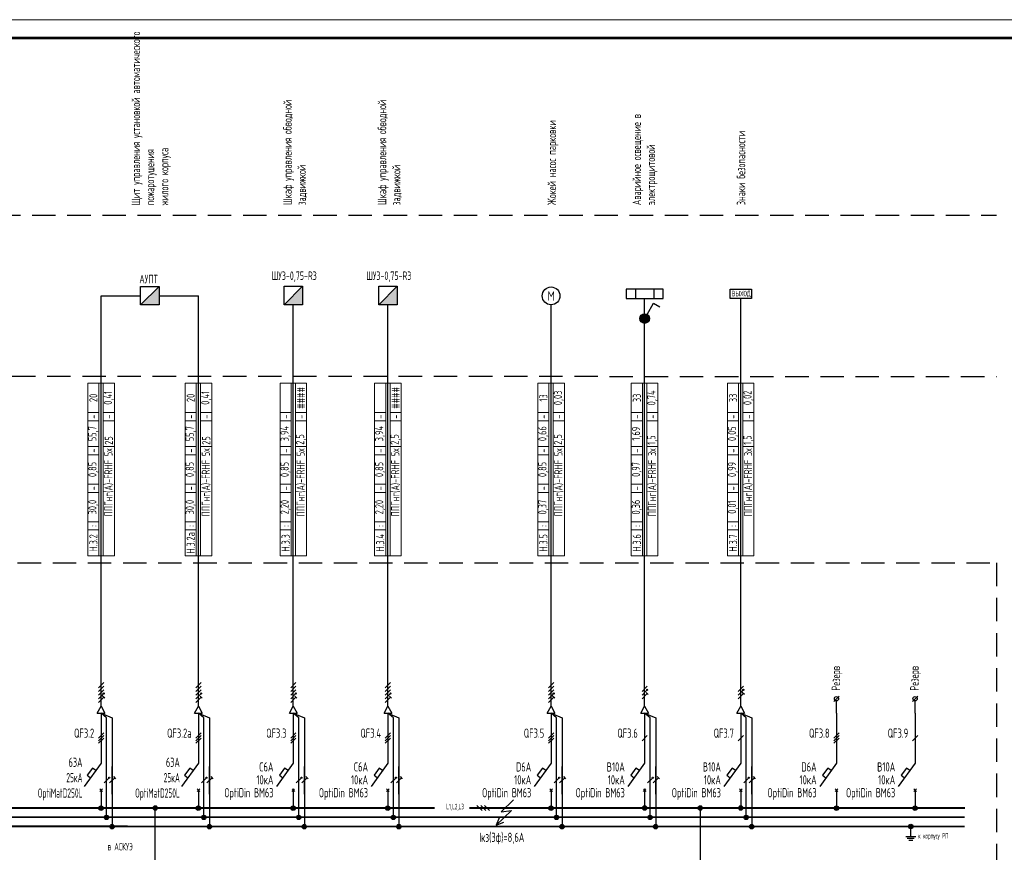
# Model space of a CAD drawing. Header units: millimetres. Extents: x -101899 to 582947, y -77476 to 345289.
# Tile 28 of 100: x 48443 to 75128, y 80144 to 102708. Entities that reach past the tile are written whole.
import ezdxf
from ezdxf.enums import TextEntityAlignment as Align

# ---------------------------------------------------------------- set-up
doc = ezdxf.new("R2010")
doc.units = ezdxf.units.MM
doc.linetypes.add('штриховая2', pattern=[9.525, 6.35, -3.175])
doc.layers.get('Defpoints').update_dxf_attribs({"color": 253})
doc.layers.add('$_Блоки', color=7, linetype='Continuous')
doc.layers.add('текст', color=7, linetype='Continuous', lineweight=20)
doc.layers.add('ФОРМАТ', color=7, linetype='Continuous', lineweight=18)
doc.styles.add('$_Electrical_gost', font='cs_gost2304.shx', dxfattribs={"width": 0.8})
doc.styles.add('Electrical_gost', font='cs_gost2304.shx', dxfattribs={"height": 250})

# ---------------------------------------------------------------- blocks, each defined once
blk = doc.blocks.new('*U157')
at = {"layer": 'ФОРМАТ'}
blk.add_lwpolyline([(891, 420), (891, 0), (0, 0), (0, 420)], close=True, dxfattribs=at)
at = {"layer": 'ФОРМАТ', "lineweight": 53}
blk.add_lwpolyline([(20, 415), (20, 5), (886, 5), (886, 415)], close=True, dxfattribs=at)
blk = doc.blocks.new('Точка соединения')
blk.add_hatch(color=256).paths.add_polyline_path([(0.6, 0, 1), (-0.6, 0, 1)])
blk.add_hatch(color=256).paths.add_polyline_path([(0.6, 0, 1), (-0.6, 0, 1)])
blk.add_circle((0, 0), 0.6)
blk.add_circle((0, 0), 0.6)
blk = doc.blocks.new('*T267')
at = {"layer": 'Defpoints', "color": 8, "linetype": 'ByBlock', "lineweight": 0, "transparency": 16777216}
for p, q in [((0, 0), (0, 4680)), ((0, 4680), (720, 4680)), ((300, 0), (300, 4680)), ((420, 0), (420, 4680)), ((720, 0), (720, 4680)), ((0, 3880), (300, 3880)), ((420, 3880), (720, 3880)), ((0, 3660), (300, 3660)), ((420, 3660), (720, 3660)), ((0, 2960), (300, 2960)), ((420, 2960), (720, 2960)), ((0, 2740), (300, 2740)), ((0, 1940), (300, 1940)), ((0, 1720), (300, 1720)), ((0, 920), (300, 920)), ((0, 700), (300, 700)), ((0, 0), (720, 0))]:
    blk.add_line(p, q, dxfattribs=at)
at = {"color": 0, "transparency": 16777216, "char_height": 220, "rotation": 90, "style": '$_Electrical_gost'}
for s, insert, width, attachment_point in [('0,74', (570, 4280), 800, 5), ('33', (150, 4280), 800, 5), ('-', (150, 3770), 220, 5), ('-', (570, 3770), 220, 5), ('1,69', (150, 3310), 700, 5), ('1,5', (570, 3010), 600, 4), ('-', (150, 2850), 220, 5), ('{\\C256;ППГнг(А)-FRHF 3х}', (570, 2910), 2860, 6), ('0,97', (150, 2340), 800, 5), ('-', (150, 1830), 220, 5), ('0,36', (150, 1320), 800, 5), (':', (150, 810), 220, 5), ('Н.3.6', (150, 350), 700, 5)]:
    blk.add_mtext(s, dxfattribs=dict(at, insert=insert, width=width, attachment_point=attachment_point))
blk = doc.blocks.new('*U30')
for p, q in [((0, 25.74), (0, 12.14)), ((0.71, 19.65), (-0.71, 18.24)), ((0, 12.14), (-4.55, 5.86)), ((-0.35, 5.2), (0.35, 4.49)), ((-0.35, 4.49), (0.35, 5.2)), ((0, 4.84), (0, 0))]:
    blk.add_line(p, q)
blk.add_lwpolyline([(-1.42, 10.18), (-2.35, 10.84), (-3.76, 8.87), (-2.85, 8.21)])
at = {"style": 'Electrical_gost', "flags": 8}
for tag, width, p in [('QF', 0.8, (-1.86, 20.29)), ('ХАРАКТЕРИСТИКА_И_ТОК', 0.8, (-5.38, 11.14)), ('ОТКЛЮЧАЮЩАЯ_СПОСОБНОСТЬ', 0.8, (-5.38, 7.64)), ('МАРКА', 0.6, (-5.38, 4.14))]:
    blk.add_attdef(tag, text='', height=2.5, dxfattribs=dict(at, width=width)).set_placement(p, align=Align.MIDDLE_RIGHT)
blk = doc.blocks.new('*U14')
h = blk.add_hatch(color=256)
h.dxf.hatch_style = 1
h.paths.add_polyline_path([(0.86, 0.71, 1), (0.56, 0.71, 1)])
for p, q in [((0, -3.75), (0, 3.75)), ((0.71, 1.71), (-0.71, 0.29)), ((0.71, 0.71), (-0.71, -0.71)), ((0.71, -0.29), (-0.71, -1.71)), ((0.99, -0.58), (0.42, -0.01))]:
    blk.add_line(p, q)
blk.add_circle((0.71, 0.71), 0.15)
blk = doc.blocks.new('*U257')
at = {"layer": '$_Блоки'}
h = blk.add_hatch(color=0, dxfattribs=at)
h.dxf.hatch_style = 1
h.paths.add_polyline_path([(1.3, 0, 1), (-1.3, 0, 1)])
at = {"layer": '$_Блоки', "color": 0}
for p, q in [((0.65, 1.13), (2.4, 4.16)), ((2.4, 4.16), (4.13, 3.16))]:
    blk.add_line(p, q, dxfattribs=at)
blk.add_circle((0, 0), 1.3, dxfattribs=at)
at = {"layer": '$_Блоки', "color": 0, "style": 'Electrical_gost', "flags": 1}
for tag, p in [('ПОМЕЩЕНИЕ_№', (-0.38, 22.55)), ('ГРУППА_№', (-0.38, 18.55)), ('НАИМЕНОВАНИЕ', (-0.38, 14.55)), ('ПРИМЕЧАНИЕ', (-0.38, 10.55))]:
    blk.add_attdef(tag, text='', height=2.5, dxfattribs=at).set_placement(p, align=Align.TOP_LEFT)
blk = doc.blocks.new('Светильник линейный светодиодный')
for p, q in [((-2.5, 1.25), (-2.5, -1.25)), ((2.5, 1.25), (2.5, -1.25))]:
    blk.add_line(p, q)
blk.add_lwpolyline([(-5, 1.25), (5, 1.25), (5, -1.25), (-5, -1.25)], close=True)
at = {"style": 'Electrical_gost'}
blk.add_attdef('ГРУППА', text='', height=2.5, dxfattribs=at).set_placement((-2.89, 2.37), align=Align.BOTTOM_RIGHT)
blk.add_attdef('ОБОЗНАЧЕНИЕ', text='', height=2.5, dxfattribs=at).set_placement((2.11, 2.37), align=Align.BOTTOM_LEFT)
at = {"style": 'Electrical_gost', "flags": 1}
for tag, p in [('НАИМЕНОВАНИЕ', (-0.39, -6.16)), ('ТИП', (-0.36, -10.3))]:
    blk.add_attdef(tag, text='', height=2.5, dxfattribs=at).set_placement(p, align=Align.BOTTOM_CENTER)
blk = doc.blocks.new('*U13')
h = blk.add_hatch(color=256)
h.dxf.hatch_style = 1
h.paths.add_polyline_path([(0.86, 0.71, 1), (0.56, 0.71, 1)])
h = blk.add_hatch(color=256)
h.dxf.hatch_style = 1
h.paths.add_polyline_path([(0.86, 0.71, 1), (0.56, 0.71, 1)])
for p, q in [((0, -3.75), (0, 3.75)), ((-0.71, -0.71), (0.71, 0.71))]:
    blk.add_line(p, q)
blk.add_circle((0.71, 0.71), 0.15)
blk.add_circle((0.71, 0.71), 0.15)
blk = doc.blocks.new('*U12')
for p, q in [((0, -3.75), (0, 3.75)), ((-0.71, -0.71), (0.71, 0.71)), ((0.99, 0.42), (0.42, 0.99))]:
    blk.add_line(p, q)
blk = doc.blocks.new('*U29')
for p, q in [((0, 25.74), (0, 12.14)), ((0.71, 20.36), (-0.71, 18.94)), ((0.71, 19.65), (-0.71, 18.24)), ((0.71, 18.94), (-0.71, 17.53)), ((0, 12.14), (-4.55, 5.86)), ((-0.35, 5.2), (0.35, 4.49)), ((-0.35, 4.49), (0.35, 5.2)), ((0, 4.84), (0, 0))]:
    blk.add_line(p, q)
blk.add_lwpolyline([(-1.42, 10.18), (-2.35, 10.84), (-3.76, 8.87), (-2.85, 8.21)])
at = {"style": 'Electrical_gost', "flags": 8}
for tag, width, p in [('QF', 0.8, (-1.86, 20.29)), ('ХАРАКТЕРИСТИКА_И_ТОК', 0.8, (-5.38, 11.14)), ('ОТКЛЮЧАЮЩАЯ_СПОСОБНОСТЬ', 0.8, (-5.38, 7.64)), ('МАРКА', 0.6, (-5.38, 4.14))]:
    blk.add_attdef(tag, text='', height=2.5, dxfattribs=dict(at, width=width)).set_placement(p, align=Align.MIDDLE_RIGHT)
blk = doc.blocks.new('*T266')
at = {"layer": 'Defpoints', "color": 8, "linetype": 'ByBlock', "lineweight": 0, "transparency": 16777216}
for p, q in [((0, 0), (0, 4680)), ((0, 4680), (720, 4680)), ((300, 0), (300, 4680)), ((420, 0), (420, 4680)), ((720, 0), (720, 4680)), ((0, 3880), (300, 3880)), ((420, 3880), (720, 3880)), ((0, 3660), (300, 3660)), ((420, 3660), (720, 3660)), ((0, 2960), (300, 2960)), ((420, 2960), (720, 2960)), ((0, 2740), (300, 2740)), ((0, 1940), (300, 1940)), ((0, 1720), (300, 1720)), ((0, 920), (300, 920)), ((0, 700), (300, 700)), ((0, 0), (720, 0))]:
    blk.add_line(p, q, dxfattribs=at)
at = {"color": 0, "transparency": 16777216, "char_height": 220, "rotation": 90, "style": '$_Electrical_gost'}
for s, insert, width, attachment_point in [('####', (570, 4280), 800, 5), ('-', (150, 3770), 220, 5), ('-', (570, 3770), 220, 5), ('3,94', (150, 3310), 700, 5), ('2,5', (570, 3010), 600, 4), ('-', (150, 2850), 220, 5), ('{\\C256;ППГнг(А)-FRHF 5х}', (570, 2910), 2860, 6), ('0,85', (150, 2340), 800, 5), ('-', (150, 1830), 220, 5), ('2,20', (150, 1320), 800, 5), (':', (150, 810), 220, 5), ('Н.3.4', (150, 350), 700, 5)]:
    blk.add_mtext(s, dxfattribs=dict(at, insert=insert, width=width, attachment_point=attachment_point))
blk = doc.blocks.new('*U15')
h = blk.add_hatch(color=256)
h.dxf.hatch_style = 1
h.paths.add_polyline_path([(0.86, -0.29, 1), (0.56, -0.29, 1)])
for p, q in [((0.71, 2.71), (-0.71, 1.29)), ((0, -3.75), (0, 3.75)), ((0.71, 1.71), (-0.71, 0.29)), ((0.71, 0.71), (-0.71, -0.71)), ((0.71, -0.29), (-0.71, -1.71)), ((0.71, -1.29), (-0.71, -2.71)), ((0.99, -1.58), (0.42, -1.01))]:
    blk.add_line(p, q)
blk.add_circle((0.71, -0.29), 0.15)
blk = doc.blocks.new('*U27')
at = {"layer": '$_Блоки'}
h = blk.add_hatch(color=0, dxfattribs=at)
h.dxf.hatch_style = 1
h.paths.add_polyline_path([(2.5, 0), (2.5, 5), (-2.5, 0)])
at = {"layer": '$_Блоки', "color": 0}
blk.add_line((-2.5, 0), (2.5, 5), dxfattribs=at)
blk.add_lwpolyline([(-2.5, 5), (2.5, 5), (2.5, 0), (-2.5, 0)], close=True, dxfattribs=at)
at = {"layer": '$_Блоки', "style": 'Electrical_gost', "flags": 1}
for tag, p in [('ПОМЕЩЕНИЕ_№', (-0.37, 26.83)), ('ГРУППА_№', (-0.37, 22.83)), ('НАИМЕНОВАНИЕ', (-0.37, 18.83)), ('ПРИМЕЧАНИЕ', (-0.37, 14.83))]:
    blk.add_attdef(tag, text='', height=2.5, dxfattribs=at).set_placement(p, align=Align.TOP_LEFT)
blk = doc.blocks.new('*T270')
at = {"layer": 'Defpoints', "color": 8, "linetype": 'ByBlock', "lineweight": 0, "transparency": 16777216}
for p, q in [((0, 0), (0, 4680)), ((0, 4680), (720, 4680)), ((300, 0), (300, 4680)), ((420, 0), (420, 4680)), ((720, 0), (720, 4680)), ((0, 3880), (300, 3880)), ((420, 3880), (720, 3880)), ((0, 3660), (300, 3660)), ((420, 3660), (720, 3660)), ((0, 2960), (300, 2960)), ((420, 2960), (720, 2960)), ((0, 2740), (300, 2740)), ((0, 1940), (300, 1940)), ((0, 1720), (300, 1720)), ((0, 920), (300, 920)), ((0, 700), (300, 700)), ((0, 0), (720, 0))]:
    blk.add_line(p, q, dxfattribs=at)
at = {"color": 0, "transparency": 16777216, "char_height": 220, "rotation": 90, "style": '$_Electrical_gost'}
for s, insert, width, attachment_point in [('0,02', (570, 4280), 800, 5), ('33', (150, 4280), 800, 5), ('-', (150, 3770), 220, 5), ('-', (570, 3770), 220, 5), ('0,05', (150, 3310), 700, 5), ('1,5', (570, 3010), 600, 4), ('-', (150, 2850), 220, 5), ('{\\C256;ППГнг(А)-FRHF 3х}', (570, 2910), 2860, 6), ('0,99', (150, 2340), 800, 5), ('-', (150, 1830), 220, 5), ('0,01', (150, 1320), 800, 5), (':', (150, 810), 220, 5), ('Н.3.7', (150, 350), 700, 5)]:
    blk.add_mtext(s, dxfattribs=dict(at, insert=insert, width=width, attachment_point=attachment_point))
blk = doc.blocks.new('*U9')
for p, q in [((3.75, 0), (-3.75, 0)), ((-1.71, 0.71), (-0.29, -0.71)), ((-0.71, 0.71), (0.71, -0.71)), ((0.29, 0.71), (1.71, -0.71))]:
    blk.add_line(p, q)
blk = doc.blocks.new('*T275')
at = {"layer": 'Defpoints', "color": 8, "linetype": 'ByBlock', "lineweight": 0, "transparency": 16777216}
for p, q in [((0, 0), (0, 4680)), ((0, 4680), (720, 4680)), ((300, 0), (300, 4680)), ((420, 0), (420, 4680)), ((720, 0), (720, 4680)), ((0, 3880), (300, 3880)), ((420, 3880), (720, 3880)), ((0, 3660), (300, 3660)), ((420, 3660), (720, 3660)), ((0, 2960), (300, 2960)), ((420, 2960), (720, 2960)), ((0, 2740), (300, 2740)), ((0, 1940), (300, 1940)), ((0, 1720), (300, 1720)), ((0, 920), (300, 920)), ((0, 700), (300, 700)), ((0, 0), (720, 0))]:
    blk.add_line(p, q, dxfattribs=at)
at = {"color": 0, "transparency": 16777216, "char_height": 220, "rotation": 90, "style": '$_Electrical_gost'}
for s, insert, width, attachment_point in [('0,41', (570, 4280), 800, 5), ('20', (150, 4280), 800, 5), ('-', (150, 3770), 220, 5), ('-', (570, 3770), 220, 5), ('55,7', (150, 3310), 700, 5), ('25', (570, 3010), 600, 4), ('-', (150, 2850), 220, 5), ('{\\C256;ППГнг(А)-FRHF 5х}', (570, 2910), 2860, 6), ('0,85', (150, 2340), 800, 5), ('-', (150, 1830), 220, 5), ('30,0', (150, 1320), 800, 5), (':', (150, 810), 220, 5), ('Н.3.2', (150, 350), 700, 5)]:
    blk.add_mtext(s, dxfattribs=dict(at, insert=insert, width=width, attachment_point=attachment_point))
blk = doc.blocks.new('*T276')
at = {"layer": 'Defpoints', "color": 8, "linetype": 'ByBlock', "lineweight": 0, "transparency": 16777216}
for p, q in [((0, 0), (0, 4680)), ((0, 4680), (720, 4680)), ((300, 0), (300, 4680)), ((420, 0), (420, 4680)), ((720, 0), (720, 4680)), ((0, 3880), (300, 3880)), ((420, 3880), (720, 3880)), ((0, 3660), (300, 3660)), ((420, 3660), (720, 3660)), ((0, 2960), (300, 2960)), ((420, 2960), (720, 2960)), ((0, 2740), (300, 2740)), ((0, 1940), (300, 1940)), ((0, 1720), (300, 1720)), ((0, 920), (300, 920)), ((0, 700), (300, 700)), ((0, 0), (720, 0))]:
    blk.add_line(p, q, dxfattribs=at)
at = {"color": 0, "transparency": 16777216, "char_height": 220, "rotation": 90, "style": '$_Electrical_gost'}
for s, insert, width, attachment_point in [('0,41', (570, 4280), 800, 5), ('20', (150, 4280), 800, 5), ('-', (150, 3770), 220, 5), ('-', (570, 3770), 220, 5), ('55,7', (150, 3310), 700, 5), ('25', (570, 3010), 600, 4), ('-', (150, 2850), 220, 5), ('{\\C256;ППГнг(А)-FRHF 5х}', (570, 2910), 2860, 6), ('0,85', (150, 2340), 800, 5), ('-', (150, 1830), 220, 5), ('30,0', (150, 1320), 800, 5), (':', (150, 810), 220, 5), ('Н.3.2а', (150, 350), 700, 5)]:
    blk.add_mtext(s, dxfattribs=dict(at, insert=insert, width=width, attachment_point=attachment_point))
blk = doc.blocks.new('*T277')
at = {"layer": 'Defpoints', "color": 8, "linetype": 'ByBlock', "lineweight": 0, "transparency": 16777216}
for p, q in [((0, 0), (0, 4680)), ((0, 4680), (720, 4680)), ((300, 0), (300, 4680)), ((420, 0), (420, 4680)), ((720, 0), (720, 4680)), ((0, 3880), (300, 3880)), ((420, 3880), (720, 3880)), ((0, 3660), (300, 3660)), ((420, 3660), (720, 3660)), ((0, 2960), (300, 2960)), ((420, 2960), (720, 2960)), ((0, 2740), (300, 2740)), ((0, 1940), (300, 1940)), ((0, 1720), (300, 1720)), ((0, 920), (300, 920)), ((0, 700), (300, 700)), ((0, 0), (720, 0))]:
    blk.add_line(p, q, dxfattribs=at)
at = {"color": 0, "transparency": 16777216, "char_height": 220, "rotation": 90, "style": '$_Electrical_gost'}
for s, insert, width, attachment_point in [('0,03', (570, 4280), 800, 5), ('13', (150, 4280), 800, 5), ('-', (150, 3770), 220, 5), ('-', (570, 3770), 220, 5), ('0,66', (150, 3310), 700, 5), ('2,5', (570, 3010), 600, 4), ('-', (150, 2850), 220, 5), ('{\\C256;ППГнг(А)-FRHF 5х}', (570, 2910), 2860, 6), ('0,85', (150, 2340), 800, 5), ('-', (150, 1830), 220, 5), ('0,37', (150, 1320), 800, 5), (':', (150, 810), 220, 5), ('Н.3.5', (150, 350), 700, 5)]:
    blk.add_mtext(s, dxfattribs=dict(at, insert=insert, width=width, attachment_point=attachment_point))
blk = doc.blocks.new('*T278')
at = {"layer": 'Defpoints', "color": 8, "linetype": 'ByBlock', "lineweight": 0, "transparency": 16777216}
for p, q in [((0, 0), (0, 4680)), ((0, 4680), (720, 4680)), ((300, 0), (300, 4680)), ((420, 0), (420, 4680)), ((720, 0), (720, 4680)), ((0, 3880), (300, 3880)), ((420, 3880), (720, 3880)), ((0, 3660), (300, 3660)), ((420, 3660), (720, 3660)), ((0, 2960), (300, 2960)), ((420, 2960), (720, 2960)), ((0, 2740), (300, 2740)), ((0, 1940), (300, 1940)), ((0, 1720), (300, 1720)), ((0, 920), (300, 920)), ((0, 700), (300, 700)), ((0, 0), (720, 0))]:
    blk.add_line(p, q, dxfattribs=at)
at = {"color": 0, "transparency": 16777216, "char_height": 220, "rotation": 90, "style": '$_Electrical_gost'}
for s, insert, width, attachment_point in [('####', (570, 4280), 800, 5), ('-', (150, 3770), 220, 5), ('-', (570, 3770), 220, 5), ('3,94', (150, 3310), 700, 5), ('2,5', (570, 3010), 600, 4), ('-', (150, 2850), 220, 5), ('{\\C256;ППГнг(А)-FRHF 5х}', (570, 2910), 2860, 6), ('0,85', (150, 2340), 800, 5), ('-', (150, 1830), 220, 5), ('2,20', (150, 1320), 800, 5), (':', (150, 810), 220, 5), ('Н.3.3', (150, 350), 700, 5)]:
    blk.add_mtext(s, dxfattribs=dict(at, insert=insert, width=width, attachment_point=attachment_point))

msp = doc.modelspace()

# ---------------------------------------------------------------- linework, layer by layer
for p, q in [((50649, 95227.8), (51718.3, 95227.8)), ((52220.7, 95227.8), (53287.5, 95227.8)), ((50544.1, 83918.4), (50649.1, 84100.3)), ((50649.1, 84100.3), (50754.1, 83918.4)), ((53182.5, 83918.4), (53287.5, 84100.3)), ((53287.5, 84100.3), (53392.5, 83918.4)), ((55753.4, 83918.4), (55858.4, 84100.3)), ((55858.4, 84100.3), (55963.4, 83918.4)), ((58316.7, 83918.4), (58421.7, 84100.3)), ((58421.7, 84100.3), (58526.7, 83918.4)), ((62739.7, 83918.4), (62844.7, 84100.2)), ((62844.7, 84100.2), (62949.7, 83918.4)), ((65275.3, 83918.5), (65380.3, 84100.4)), ((65380.3, 84100.4), (65485.3, 83918.5)), ((67879.9, 83918.5), (67984.9, 84100.4)), ((67984.9, 84100.4), (68089.9, 83918.5)), ((50544.1, 83918.4), (50754.1, 83918.4)), ((53182.5, 83918.4), (53392.5, 83918.4)), ((55753.4, 83918.4), (55963.4, 83918.4)), ((58316.7, 83918.4), (58526.7, 83918.4)), ((62739.7, 83918.4), (62949.7, 83918.4)), ((65275.3, 83918.5), (65485.3, 83918.5)), ((67879.9, 83918.5), (68089.9, 83918.5)), ((72458.3, 80571.3), (72728.3, 80571.3)), ((72498.8, 80526.3), (72687.8, 80526.3)), ((72539.3, 80473.2), (72647.3, 80473.2))]:
    msp.add_line(p, q)
at = {"linetype": 'штриховая2', "ltscale": 100}
for points in [[(12584.9, 97410.9), (74915.8, 97410.9)], [(19660.7, 93060.1), (74915.8, 93038.6)], [(12190.6, 87990.6), (74915.8, 87990.6)], [(74915.8, 87990.6), (74915.8, 73429.3), (72259.2, 73429.3), (72264.9, 70921.4)]]:
    msp.add_lwpolyline(points, dxfattribs=at)
msp.add_lwpolyline([(67695.8, 95403.6), (68274, 95403.6), (68274, 95153.6), (67695.8, 95153.6)], close=True)
for points in [[(50649.1, 84100.3), (50649, 95227.8)], [(53287.5, 84100.3), (53287.5, 95227.8)], [(65380.3, 84100.4), (65380.3, 95153.5)], [(67984.9, 84100.4), (67984.9, 95153.6)], [(55858.4, 84100.3), (55858.4, 94982.5)], [(58421.7, 84100.3), (58421.7, 94982.5)], [(62844.7, 84100.2), (62844.7, 94982.5)], [(70506.5, 84233.1), (70651.3, 84377.9)], [(72636.8, 84233.1), (72781.7, 84377.9)], [(70578.9, 83918.4), (70578.9, 84247.9)], [(72709.3, 83918.4), (72709.3, 84247.9)], [(50799.1, 81094), (50799.1, 83784.9), (50649.1, 83918.3), (50949.1, 83784.9), (50949.1, 80844)], [(53437.5, 81094), (53437.5, 83784.9), (53287.5, 83918.3), (53587.5, 83784.9), (53587.5, 80844)], [(56008.4, 81094), (56008.4, 83784.9), (55858.4, 83918.4), (56158.4, 83784.9), (56158.4, 80844)], [(58571.7, 81094), (58571.7, 83784.9), (58421.7, 83918.4), (58721.7, 83784.9), (58721.7, 80844)], [(62994.7, 81094), (62994.7, 83784.9), (62844.7, 83918.3), (63144.7, 83784.9), (63144.7, 80844)], [(65530.3, 81094), (65530.3, 83785), (65380.3, 83918.4), (65680.3, 83785), (65680.3, 80844)], [(68134.9, 81094.1), (68134.9, 83785), (67984.9, 83918.4), (68284.9, 83785), (68284.9, 80844.1)], [(61821.9, 81567.1), (61491.7, 81237.2), (61769.4, 81281), (61359.1, 80878.4), (61563, 80961.6)], [(52117.8, 75929.9), (52117.9, 81345.1)], [(66895.4, 79752.3), (66895.6, 81345.1)], [(61436.8, 81079), (61359.1, 80878.4)], [(72593.3, 80571.3), (72593.3, 80844.1)]]:
    msp.add_lwpolyline(points)
at = {"const_width": 50}
for points in [[(43767.6, 81345.3), (59685.4, 81344.1)], [(60632.6, 81345.3), (74058.8, 81344.1)], [(43767.6, 81095.3), (74056, 81094.1)], [(43767.6, 80845.3), (74050.7, 80844.1)]]:
    msp.add_lwpolyline(points, dxfattribs=at)
for centre, radius in [((62844.7, 95223.2), 240.7), ((70578.9, 84305.5), 57.6), ((72709.2, 84305.5), 57.6)]:
    msp.add_circle(centre, radius)

# ---------------------------------------------------------------- block references
at = {"yscale": 100, "zscale": 100}
for name, p, xscale in [('*U157', (3782.1, 60707.6), 100), ('*U27', (51968.3, 94977.8), 100), ('*U27', (55858.4, 94982.5), 100), ('*U27', (58421.7, 94982.5), 100), ('Светильник линейный светодиодный', (65380.3, 95278.5), -100), ('*U257', (65380.3, 94608.9), 100), ('*U14', (65380.3, 84475.4), 100), ('*U14', (67984.9, 84475.4), 100), ('*U13', (50799.1, 82094.7), 100), ('*U12', (50949.1, 82094.8), 100), ('*U13', (53437.5, 82094.7), 100), ('*U12', (53587.5, 82094.8), 100), ('*U13', (56008.4, 82094.8), 100), ('*U12', (56158.4, 82094.9), 100), ('*U13', (58571.7, 82094.8), 100), ('*U12', (58721.7, 82094.9), 100), ('*U13', (62994.7, 82094.7), 100), ('*U12', (63144.7, 82094.8), 100), ('*U13', (65530.3, 82094.8), 100), ('*U12', (65680.3, 82094.9), 100), ('*U13', (68134.9, 82094.8), 100), ('*U12', (68284.9, 82094.9), 100), ('*U9', (61007.6, 81345.3), 100), ('Точка соединения', (70578.9, 81340.5), 100), ('Точка соединения', (72709.3, 81340.5), 100)]:
    msp.add_blockref(name, p, dxfattribs=dict(at, xscale=xscale))
for name, p in [('*T275', (50289.1, 88178.5)), ('*T276', (52927.5, 88178.5)), ('*T278', (55498.4, 88178.5)), ('*T266', (58061.7, 88178.5)), ('*T277', (62484.7, 88178.5)), ('*T267', (65018.6, 88178.5)), ('*T270', (67623.2, 88178.5))]:
    msp.add_blockref(name, p)
at = {"color": 32, "true_color": 0xcd6928, "xscale": 100, "yscale": 100, "zscale": 100}
for name, p in [('*U15', (50649.1, 84475.3)), ('*U15', (53287.5, 84475.3)), ('*U15', (55858.4, 84475.3)), ('*U15', (58421.7, 84475.3)), ('*U15', (62844.7, 84475.3)), ('Точка соединения', (50645.6, 81339.2)), ('Точка соединения', (52117.8, 81344.1)), ('Точка соединения', (53284, 81339.2)), ('Точка соединения', (55854.9, 81339.2)), ('Точка соединения', (58418.2, 81339.2)), ('Точка соединения', (62841.2, 81339.2)), ('Точка соединения', (65380.3, 81344)), ('Точка соединения', (66886.5, 81344.1)), ('Точка соединения', (67984.9, 81344.1)), ('Точка соединения', (50795.6, 81089.2)), ('Точка соединения', (53434, 81089.2)), ('Точка соединения', (56004.9, 81089.2)), ('Точка соединения', (58568.2, 81089.2)), ('Точка соединения', (62991.2, 81089.2)), ('Точка соединения', (65526.8, 81089.2)), ('Точка соединения', (68131.4, 81089.2)), ('Точка соединения', (50945.6, 80839.2)), ('Точка соединения', (53584, 80839.2)), ('Точка соединения', (56154.9, 80839.2)), ('Точка соединения', (58718.2, 80839.2)), ('Точка соединения', (63141.2, 80839.2)), ('Точка соединения', (65676.8, 80839.2)), ('Точка соединения', (68281.4, 80839.2)), ('Точка соединения', (72593.3, 80844))]:
    msp.add_blockref(name, p, dxfattribs=at)
ref = msp.add_blockref('*U29', (50649.1, 81344), dxfattribs=dict(xscale=100, yscale=100, zscale=100))
ref.add_attrib('QF', 'QF3.2', dxfattribs={"height": 250, "style": 'Electrical_gost', "width": 0.8}).set_placement((50462.6, 83373), align=Align.MIDDLE_RIGHT)
ref = msp.add_blockref('*U29', (53287.5, 81344), dxfattribs=dict(xscale=100, yscale=100, zscale=100))
ref.add_attrib('QF', 'QF3.2а', dxfattribs={"height": 250, "style": 'Electrical_gost', "width": 0.8}).set_placement((53101, 83373), align=Align.MIDDLE_RIGHT)
ref = msp.add_blockref('*U29', (55858.4, 81344), dxfattribs=dict(xscale=100, yscale=100, zscale=100))
ref.add_attrib('QF', 'QF3.3', dxfattribs={"height": 250, "style": 'Electrical_gost', "width": 0.8}).set_placement((55671.9, 83373), align=Align.MIDDLE_RIGHT)
ref.add_attrib('ХАРАКТЕРИСТИКА_И_ТОК', 'С6А', dxfattribs={"height": 250, "style": 'Electrical_gost', "width": 0.8}).set_placement((55320.7, 82458.2), align=Align.MIDDLE_RIGHT)
ref.add_attrib('ОТКЛЮЧАЮЩАЯ_СПОСОБНОСТЬ', '10кА', dxfattribs={"height": 250, "style": 'Electrical_gost', "width": 0.8}).set_placement((55320.7, 82108.2), align=Align.MIDDLE_RIGHT)
ref.add_attrib('МАРКА', 'OptiDin ВМ63', dxfattribs={"height": 250, "style": 'Electrical_gost', "width": 0.7}).set_placement((55320.7, 81758.2), align=Align.MIDDLE_RIGHT)
ref = msp.add_blockref('*U29', (58421.7, 81344), dxfattribs=dict(xscale=100, yscale=100, zscale=100))
ref.add_attrib('QF', 'QF3.4', dxfattribs={"height": 250, "style": 'Electrical_gost', "width": 0.8}).set_placement((58235.2, 83373), align=Align.MIDDLE_RIGHT)
ref.add_attrib('ХАРАКТЕРИСТИКА_И_ТОК', 'С6А', dxfattribs={"height": 250, "style": 'Electrical_gost', "width": 0.8}).set_placement((57884, 82458.2), align=Align.MIDDLE_RIGHT)
ref.add_attrib('ОТКЛЮЧАЮЩАЯ_СПОСОБНОСТЬ', '10кА', dxfattribs={"height": 250, "style": 'Electrical_gost', "width": 0.8}).set_placement((57884, 82108.2), align=Align.MIDDLE_RIGHT)
ref.add_attrib('МАРКА', 'OptiDin ВМ63', dxfattribs={"height": 250, "style": 'Electrical_gost', "width": 0.7}).set_placement((57884, 81758.2), align=Align.MIDDLE_RIGHT)
ref = msp.add_blockref('*U29', (62844.7, 81344), dxfattribs=dict(xscale=100, yscale=100, zscale=100))
ref.add_attrib('QF', 'QF3.5', dxfattribs={"height": 250, "style": 'Electrical_gost', "width": 0.8}).set_placement((62658.2, 83373), align=Align.MIDDLE_RIGHT)
ref.add_attrib('ХАРАКТЕРИСТИКА_И_ТОК', 'D6А', dxfattribs={"height": 250, "style": 'Electrical_gost', "width": 0.8}).set_placement((62307, 82458.1), align=Align.MIDDLE_RIGHT)
ref.add_attrib('ОТКЛЮЧАЮЩАЯ_СПОСОБНОСТЬ', '10кА', dxfattribs={"height": 250, "style": 'Electrical_gost', "width": 0.8}).set_placement((62307, 82108.1), align=Align.MIDDLE_RIGHT)
ref.add_attrib('МАРКА', 'OptiDin ВМ63', dxfattribs={"height": 250, "style": 'Electrical_gost', "width": 0.7}).set_placement((62307, 81758.1), align=Align.MIDDLE_RIGHT)
ref = msp.add_blockref('*U30', (65380.3, 81344), dxfattribs=dict(xscale=100, yscale=100, zscale=100))
ref.add_attrib('QF', 'QF3.6', dxfattribs={"height": 250, "style": 'Electrical_gost', "width": 0.8}).set_placement((65193.8, 83373), align=Align.MIDDLE_RIGHT)
ref.add_attrib('ХАРАКТЕРИСТИКА_И_ТОК', 'B10А', dxfattribs={"height": 250, "style": 'Electrical_gost', "width": 0.8}).set_placement((64842.6, 82458.2), align=Align.MIDDLE_RIGHT)
ref.add_attrib('ОТКЛЮЧАЮЩАЯ_СПОСОБНОСТЬ', '10кА', dxfattribs={"height": 250, "style": 'Electrical_gost', "width": 0.8}).set_placement((64842.6, 82108.2), align=Align.MIDDLE_RIGHT)
ref.add_attrib('МАРКА', 'OptiDin ВМ63', dxfattribs={"height": 250, "style": 'Electrical_gost', "width": 0.7}).set_placement((64842.6, 81758.2), align=Align.MIDDLE_RIGHT)
ref = msp.add_blockref('*U30', (67984.9, 81344.1), dxfattribs=dict(xscale=100, yscale=100, zscale=100))
ref.add_attrib('QF', 'QF3.7', dxfattribs={"height": 250, "style": 'Electrical_gost', "width": 0.8}).set_placement((67798.4, 83373), align=Align.MIDDLE_RIGHT)
ref.add_attrib('ХАРАКТЕРИСТИКА_И_ТОК', 'B10А', dxfattribs={"height": 250, "style": 'Electrical_gost', "width": 0.8}).set_placement((67447.3, 82458.2), align=Align.MIDDLE_RIGHT)
ref.add_attrib('ОТКЛЮЧАЮЩАЯ_СПОСОБНОСТЬ', '10кА', dxfattribs={"height": 250, "style": 'Electrical_gost', "width": 0.8}).set_placement((67447.3, 82108.2), align=Align.MIDDLE_RIGHT)
ref.add_attrib('МАРКА', 'OptiDin ВМ63', dxfattribs={"height": 250, "style": 'Electrical_gost', "width": 0.7}).set_placement((67447.3, 81758.2), align=Align.MIDDLE_RIGHT)
ref = msp.add_blockref('*U29', (70578.9, 81344.1), dxfattribs=dict(xscale=100, yscale=100, zscale=100))
ref.add_attrib('QF', 'QF3.8', dxfattribs={"height": 250, "style": 'Electrical_gost', "width": 0.8}).set_placement((70392.4, 83373), align=Align.MIDDLE_RIGHT)
ref.add_attrib('ХАРАКТЕРИСТИКА_И_ТОК', 'D6А', dxfattribs={"height": 250, "style": 'Electrical_gost', "width": 0.8}).set_placement((70041.3, 82458.2), align=Align.MIDDLE_RIGHT)
ref.add_attrib('ОТКЛЮЧАЮЩАЯ_СПОСОБНОСТЬ', '10кА', dxfattribs={"height": 250, "style": 'Electrical_gost', "width": 0.8}).set_placement((70041.3, 82108.2), align=Align.MIDDLE_RIGHT)
ref.add_attrib('МАРКА', 'OptiDin ВМ63', dxfattribs={"height": 250, "style": 'Electrical_gost', "width": 0.7}).set_placement((70041.3, 81758.2), align=Align.MIDDLE_RIGHT)
ref = msp.add_blockref('*U30', (72709.3, 81344.1), dxfattribs=dict(xscale=100, yscale=100, zscale=100))
ref.add_attrib('QF', 'QF3.9', dxfattribs={"height": 250, "style": 'Electrical_gost', "width": 0.8}).set_placement((72522.8, 83373), align=Align.MIDDLE_RIGHT)
ref.add_attrib('ХАРАКТЕРИСТИКА_И_ТОК', 'B10А', dxfattribs={"height": 250, "style": 'Electrical_gost', "width": 0.8}).set_placement((72171.6, 82458.2), align=Align.MIDDLE_RIGHT)
ref.add_attrib('ОТКЛЮЧАЮЩАЯ_СПОСОБНОСТЬ', '10кА', dxfattribs={"height": 250, "style": 'Electrical_gost', "width": 0.8}).set_placement((72171.6, 82108.2), align=Align.MIDDLE_RIGHT)
ref.add_attrib('МАРКА', 'OptiDin ВМ63', dxfattribs={"height": 250, "style": 'Electrical_gost', "width": 0.7}).set_placement((72171.6, 81758.2), align=Align.MIDDLE_RIGHT)

# ---------------------------------------------------------------- texts
at = {"style": 'Electrical_gost', "flags": 1}
msp.add_attdef('М', text='', height=250, dxfattribs=at).set_placement((62847.8, 95019.8), align=Align.BOTTOM_CENTER)
at = {"layer": 'текст', "linetype": 'Continuous', "char_height": 230, "attachment_point": 4, "rotation": 90, "style": '$_Electrical_gost'}
for s, insert, width in [('Щит управления установкой автоматического пожаротушения\\Pжилого корпуса', (52005.3, 97678), 4325.728), ('Аварийное освещение в\\Pэлектрощитовой', (65388.2, 97683), 4175.86), ('Шкаф управления обводной задвижкой', (55909.8, 97682.9), 3295.325), ('Шкаф управления обводной задвижкой', (58473.1, 97682.9), 3295.325), ('Знаки безопасности', (67992.9, 97683), 2395.699), ('Жокей насос парковки', (62896.1, 97682.9), 3295.325), ('Резерв', (70592.1, 84523.4), 580.135), ('Резерв', (72722.5, 84523.4), 580.135)]:
    msp.add_mtext(s, dxfattribs=dict(at, insert=insert, width=width))
at = {"layer": 'текст', "color": 7, "linetype": 'Continuous', "char_height": 230, "width": 1382.131, "attachment_point": 4, "style": '$_Electrical_gost'}
for insert in [(55271.2, 95743), (57834.5, 95743)]:
    msp.add_mtext('{\\W0.7;ШУЗ-0,75-R3}', dxfattribs=dict(at, insert=insert))
at = {"layer": 'текст', "linetype": 'Continuous', "attachment_point": 4, "style": '$_Electrical_gost'}
for s, insert, char_height, width in [('{\\W0.8;АУПТ}', (51685.4, 95678.8), 230, 635.333), ('ВЫХОД', (67741.6, 95270.5), 150, 497.609), ('{\\W0.7;L1,L2,L3}', (60003.1, 81365.6), 150, 537.073), ('{\\W0.7;к корпусу РП}', (72789.1, 80571.3), 150, 879.83)]:
    msp.add_mtext(s, dxfattribs=dict(at, insert=insert, char_height=char_height, width=width))
at = {"layer": 'текст', "style": '$_Electrical_gost'}
for s, insert, char_height, width, attachment_point in [('{\\W0.7;63А\\P\\W0.6;25кА\\POptiMatD250L}', (50144.5, 82128.5), 250, 1327.157, 6), ('{\\W0.7;63А\\W0.6;\\P25кА\\POptiMatD250L}', (52782.9, 82128.5), 250, 1327.157, 6), ('{\\W0.7;в АСКУЭ}', (51165.5, 80297.5), 200, 861.614, 5)]:
    msp.add_mtext(s, dxfattribs=dict(at, insert=insert, char_height=char_height, width=width, attachment_point=attachment_point))
at = {"layer": 'текст', "linetype": 'штриховая2', "insert": (62119.7, 80516.8), "char_height": 250, "width": 1515.35, "attachment_point": 6, "style": '$_Electrical_gost'}
msp.add_mtext('Iкз(3ф)=8,6А', dxfattribs=at)

doc.saveas('drawing.dxf')
